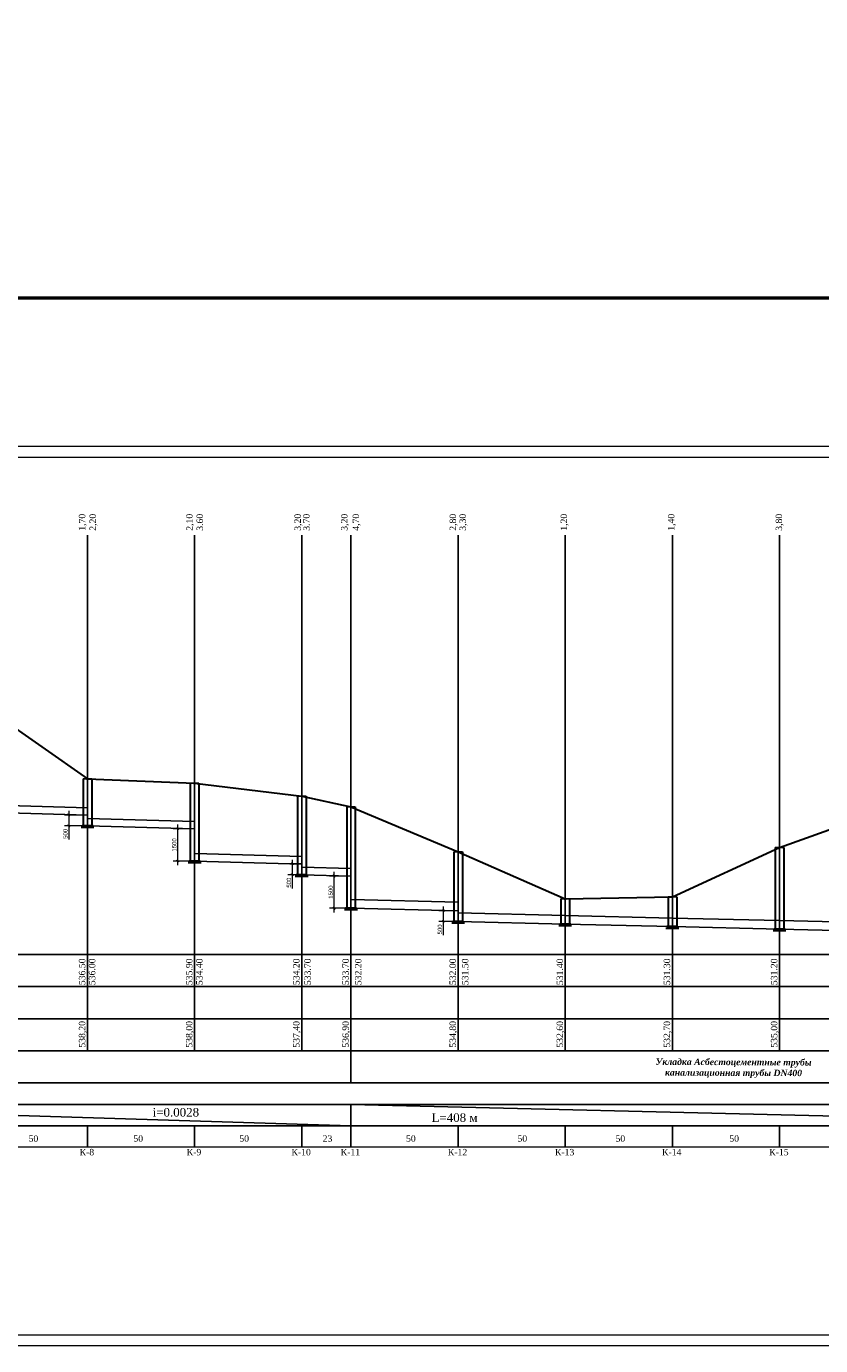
# Model space of a CAD drawing. Extents: x 0 to 362422, y 0 to 4201735.
# Tile 83 of 256: x 360256 to 360627, y 4199574 to 4200190. Entities that reach past the tile are written whole.
import ezdxf

# ---------------------------------------------------------------- set-up
doc = ezdxf.new("R2010")
doc.units = 0
doc.header["$LTSCALE"] = 0.5
doc.header["$MEASUREMENT"] = 0
doc.header["$PDMODE"] = 32
doc.header["$PDSIZE"] = 0.3
for name, color, linetype in [('(043) Кроки', 7, 'Continuous'), ('_PP_TABPE', 7, 'Continuous'), ('ХХХ автодор (К)', 7, 'ИК_Водопровод -------в--------'), ('ХХХ оформление', 7, 'ИК_Водопровод -------в--------')]:
    doc.layers.add(name, color=color, linetype=linetype)
doc.layers.add('.', color=7, linetype='Continuous', lineweight=15)
doc.layers.add('К1', color=24, linetype='Continuous', lineweight=25)
doc.styles.add('5mm', font='simplex', dxfattribs={"height": 5})
doc.styles.add('saddenly', font='arial.ttf')
doc.styles.add('seviyorum', font='times.ttf')
doc.styles.add('Times New Roman', font='times.ttf')
doc.linetypes.add('ИК_Водопровод -------в--------', pattern='A,9,-0.6,["В",Standard,S=1.2,R=0,X=0,Y=-0.6],-1.2', length=10.8)
doc.dimstyles.new('КАТЯ 200-not_rotation', dxfattribs={"dimtxt": 2, "dimasz": 1, "dimexe": 2, "dimexo": 0, "dimgap": 0.5, "dimtad": 1, "dimdec": 0, "dimzin": 0, "dimdsep": 46, "dimtxsty": 'saddenly', "dimblk": 'OBLIQUE', "dimcen": 10, "dimdle": 2, "dimclrd": 18, "dimclre": 18, "dimclrt": 18, "dimadec": 0, "dimazin": 0, "dimtfac": 1, "dimtdec": 0, "dimtofl": 0, "dimtmove": 0, "dimatfit": 3, "dimfxl": 1, "dimtolj": 1, "dimtzin": 0, "dimlwd": 0, "dimlwe": 0, "dimarcsym": 0})

# ---------------------------------------------------------------- blocks, each defined once
blk = doc.blocks.new('*U570')
blk.add_lwpolyline([(-2, 0), (2, 0)])
at = {"layer": '_PP_TABPE', "color": 0, "lineweight": 30}
for p, q in [((-2, 0), (-2, -21.92)), ((2, 0), (2, -21.92)), ((3, -22.72), (-3, -22.72)), ((2.59, -21.92), (-2.54, -21.92))]:
    blk.add_line(p, q, dxfattribs=at)
blk = doc.blocks.new('*U571')
blk.add_lwpolyline([(-2, 0), (2, 0)])
at = {"layer": '_PP_TABPE', "color": 0, "lineweight": 30}
for p, q in [((-2, 0), (-2, -36.32)), ((2, 0), (2, -36.32)), ((2.59, -36.32), (-2.54, -36.32)), ((3, -37.12), (-3, -37.12))]:
    blk.add_line(p, q, dxfattribs=at)
blk = doc.blocks.new('*U572')
blk.add_lwpolyline([(-2, 0), (2, 0)])
at = {"layer": '_PP_TABPE', "color": 0, "lineweight": 30}
for p, q in [((-2, 0), (-2, -36.71)), ((2, 0), (2, -36.71)), ((2.59, -36.71), (-2.54, -36.71)), ((3, -37.52), (-3, -37.52))]:
    blk.add_line(p, q, dxfattribs=at)
blk = doc.blocks.new('*U574')
blk.add_lwpolyline([(-2, 0), (2, 0)])
at = {"layer": '_PP_TABPE', "color": 0, "lineweight": 30}
for p, q in [((-2, 0), (-2, -47.38)), ((2, 0), (2, -47.38)), ((3, -48.18), (-3, -48.18)), ((2.59, -47.38), (-2.54, -47.38))]:
    blk.add_line(p, q, dxfattribs=at)
blk = doc.blocks.new('*U577')
blk.add_lwpolyline([(-2, 0), (2, 0)])
at = {"layer": '_PP_TABPE', "color": 0, "lineweight": 30}
for p, q in [((-2, 0), (-2, -32.55)), ((2, 0), (2, -32.55)), ((3, -33.36), (-3, -33.36)), ((2.59, -32.55), (-2.54, -32.55))]:
    blk.add_line(p, q, dxfattribs=at)
blk = doc.blocks.new('*U578')
blk.add_lwpolyline([(-2, 0), (2, 0)])
at = {"layer": '_PP_TABPE', "color": 0, "lineweight": 30}
for p, q in [((-2, 0), (-2, -11.78)), ((2, 0), (2, -11.78)), ((2.59, -11.78), (-2.54, -11.78)), ((3, -12.59), (-3, -12.59))]:
    blk.add_line(p, q, dxfattribs=at)
blk = doc.blocks.new('*U579')
blk.add_lwpolyline([(-2, 0), (2, 0)])
at = {"layer": '_PP_TABPE', "color": 0, "lineweight": 30}
for p, q in [((-2, 0), (-2, -13.99)), ((2, 0), (2, -13.99)), ((3, -14.8), (-3, -14.8)), ((2.59, -13.99), (-2.54, -13.99))]:
    blk.add_line(p, q, dxfattribs=at)
blk = doc.blocks.new('*U543')
blk.add_lwpolyline([(-2, 0), (2, 0)])
at = {"layer": '_PP_TABPE', "color": 0, "lineweight": 30}
for p, q in [((-2, 0), (-2, -38.16)), ((2, 0), (2, -38.16)), ((3, -38.97), (-3, -38.97)), ((2.59, -38.16), (-2.54, -38.16))]:
    blk.add_line(p, q, dxfattribs=at)
blk = doc.blocks.new('_Oblique')
at = {"color": 0, "linetype": 'ByBlock', "lineweight": -2}
blk.add_line((-0.5, -0.5), (0.5, 0.5), dxfattribs=at)
blk = doc.blocks.new('*D569')
at = {"color": 18, "linetype": 'Continuous', "lineweight": 0, "transparency": 16777216}
for p, q in [((360284.57, 4199821.95), (360273.79, 4199821.95)), ((360275.79, 4199823.95), (360275.79, 4199816.95)), ((360284.57, 4199816.95), (360273.79, 4199816.95)), ((360275.79, 4199816.95), (360275.79, 4199810.53))]:
    blk.add_line(p, q, dxfattribs=at)
at = {"layer": 'Defpoints', "color": 0, "linetype": 'Continuous', "lineweight": 50, "transparency": 16777216}
for p in [(360284.57, 4199821.95, 267.49), (360275.79, 4199816.95), (360284.57, 4199816.95, 267.49)]:
    blk.add_point(p, dxfattribs=at)
at = {"color": 18, "linetype": 'Continuous', "lineweight": 0, "transparency": 16777216}
for p, rotation in [((360275.79, 4199821.95), 90), ((360275.79, 4199816.95), 270)]:
    blk.add_blockref('_Oblique', p, dxfattribs=dict(at, rotation=rotation))
at = {"color": 18, "linetype": 'Continuous', "transparency": 16777216, "insert": (360274.26, 4199813.24), "char_height": 2, "attachment_point": 5, "rotation": 90, "style": 'saddenly'}
blk.add_mtext('\\A1;500', dxfattribs=at)
blk = doc.blocks.new('*D573')
at = {"color": 18, "linetype": 'Continuous', "lineweight": 0, "transparency": 16777216}
for p, q in [((360380.1, 4199801.15), (360380.1, 4199794.15)), ((360384.55, 4199799.15), (360378.1, 4199799.15)), ((360384.55, 4199794.15), (360378.1, 4199794.15)), ((360380.1, 4199794.15), (360380.1, 4199787.74))]:
    blk.add_line(p, q, dxfattribs=at)
at = {"layer": 'Defpoints', "color": 0, "linetype": 'Continuous', "lineweight": 50, "transparency": 16777216}
for p in [(360380.1, 4199794.15), (360384.55, 4199799.15, 1069.96), (360384.55, 4199794.15, 1069.96)]:
    blk.add_point(p, dxfattribs=at)
at = {"color": 18, "linetype": 'Continuous', "lineweight": 0, "transparency": 16777216}
for p, rotation in [((360380.1, 4199799.15), 90), ((360380.1, 4199794.15), 270)]:
    blk.add_blockref('_Oblique', p, dxfattribs=dict(at, rotation=rotation))
at = {"color": 18, "linetype": 'Continuous', "transparency": 16777216, "insert": (360378.58, 4199790.44), "char_height": 2, "attachment_point": 5, "rotation": 90, "style": 'saddenly'}
blk.add_mtext('\\A1;500', dxfattribs=at)
blk = doc.blocks.new('*D575')
at = {"color": 18, "linetype": 'Continuous', "lineweight": 0, "transparency": 16777216}
for p, q in [((360407.55, 4199793.51), (360397.59, 4199793.51)), ((360399.59, 4199795.51), (360399.59, 4199776.51)), ((360407.55, 4199778.51), (360397.59, 4199778.51))]:
    blk.add_line(p, q, dxfattribs=at)
at = {"layer": 'Defpoints', "color": 0, "linetype": 'Continuous', "lineweight": 50, "transparency": 16777216}
for p in [(360407.55, 4199793.51, 1872.43), (360399.59, 4199778.51), (360407.55, 4199778.51, 1872.43)]:
    blk.add_point(p, dxfattribs=at)
at = {"color": 18, "linetype": 'Continuous', "lineweight": 0, "transparency": 16777216}
for p, rotation in [((360399.59, 4199793.51), 90), ((360399.59, 4199778.51), 270)]:
    blk.add_blockref('_Oblique', p, dxfattribs=dict(at, rotation=rotation))
at = {"color": 18, "linetype": 'Continuous', "transparency": 16777216, "insert": (360398.07, 4199786.01), "char_height": 2, "attachment_point": 5, "rotation": 90, "style": 'saddenly'}
blk.add_mtext('\\A1;1500', dxfattribs=at)
blk = doc.blocks.new('*D576')
at = {"color": 18, "linetype": 'Continuous', "lineweight": 0, "transparency": 16777216}
for p, q in [((360457.55, 4199777.31), (360448.57, 4199777.31)), ((360450.57, 4199779.31), (360450.57, 4199772.31)), ((360457.55, 4199772.31), (360448.57, 4199772.31)), ((360450.57, 4199772.31), (360450.57, 4199765.9))]:
    blk.add_line(p, q, dxfattribs=at)
at = {"layer": 'Defpoints', "color": 0, "linetype": 'Continuous', "lineweight": 50, "transparency": 16777216}
for p in [(360457.55, 4199777.31, 267.49), (360450.57, 4199772.31), (360457.55, 4199772.31, 267.49)]:
    blk.add_point(p, dxfattribs=at)
at = {"color": 18, "linetype": 'Continuous', "lineweight": 0, "transparency": 16777216}
for p, rotation in [((360450.57, 4199777.31), 90), ((360450.57, 4199772.31), 270)]:
    blk.add_blockref('_Oblique', p, dxfattribs=dict(at, rotation=rotation))
at = {"color": 18, "linetype": 'Continuous', "transparency": 16777216, "insert": (360449.05, 4199768.6), "char_height": 2, "attachment_point": 5, "rotation": 90, "style": 'saddenly'}
blk.add_mtext('\\A1;500', dxfattribs=at)
blk = doc.blocks.new('*D580')
at = {"color": 18, "linetype": 'Continuous', "lineweight": 0, "transparency": 16777216}
for p, q in [((360334.55, 4199815.55), (360324.59, 4199815.55)), ((360326.59, 4199817.55), (360326.59, 4199798.55)), ((360334.55, 4199800.55), (360324.59, 4199800.55))]:
    blk.add_line(p, q, dxfattribs=at)
at = {"layer": 'Defpoints', "color": 0, "linetype": 'Continuous', "lineweight": 50, "transparency": 16777216}
for p in [(360334.55, 4199815.55, 1872.43), (360326.59, 4199800.55), (360334.55, 4199800.55, 1872.43)]:
    blk.add_point(p, dxfattribs=at)
at = {"color": 18, "linetype": 'Continuous', "lineweight": 0, "transparency": 16777216}
for p, rotation in [((360326.59, 4199815.55), 90), ((360326.59, 4199800.55), 270)]:
    blk.add_blockref('_Oblique', p, dxfattribs=dict(at, rotation=rotation))
at = {"color": 18, "linetype": 'Continuous', "transparency": 16777216, "insert": (360325.07, 4199808.05), "char_height": 2, "attachment_point": 5, "rotation": 90, "style": 'saddenly'}
blk.add_mtext('\\A1;1500', dxfattribs=at)

msp = doc.modelspace()

# ---------------------------------------------------------------- hatches: boundary and pattern name
at = {"layer": '.', "ltscale": 0.149071}
h = msp.add_hatch(color=256, dxfattribs=at)
h.dxf.hatch_style = 1
h.set_gradient(color1=(255, 255, 255), tint=1)
h.paths.add_polyline_path([(359890.241, 4200063.476), (362234.445, 4200063.476), (362234.349, 4201313.892), (359890.241, 4201328.891)], flags=17)
h.paths.add_polyline_path([(359890.241, 4200063.476), (362234.445, 4200063.476), (362234.445, 4201313.891), (359890.241, 4201328.891)], flags=17)

# ---------------------------------------------------------------- linework, layer by layer
at = {"color": 30, "linetype": 'Continuous', "true_color": 0xf8991e}
for p, q in [((360284.574, 4199825.446, 267.491), (360234.574, 4199826.846, 267.491)), ((360284.574, 4199821.946, 267.491), (360234.574, 4199823.346, 267.491)), ((360334.549, 4199819.048, 534.981), (360284.624, 4199820.446, 534.981)), ((360334.549, 4199815.548, 534.981), (360284.624, 4199816.946, 534.981)), ((360384.549, 4199802.649, 1069.962), (360334.65, 4199804.046, 1069.962)), ((360384.549, 4199799.149, 1069.962), (360334.65, 4199800.546, 1069.962)), ((360407.549, 4199797.008, 1872.434), (360384.65, 4199797.649, 1872.434)), ((360407.549, 4199793.508, 1872.434), (360384.65, 4199794.149, 1872.434)), ((360457.549, 4199781.308, 267.491), (360407.574, 4199782.508, 267.491)), ((360457.549, 4199777.308, 267.491), (360407.574, 4199778.508, 267.491)), ((360507.549, 4199775.104, 267.491), (360457.574, 4199776.304, 267.491)), ((360557.524, 4199773.904, 267.491), (360507.549, 4199775.104, 267.491)), ((360507.549, 4199771.104, 267.491), (360457.574, 4199772.304, 267.491)), ((360557.524, 4199769.904, 267.491), (360507.549, 4199771.104, 267.491)), ((360607.524, 4199772.704, 267.491), (360557.549, 4199773.904, 267.491)), ((360607.524, 4199768.704, 267.491), (360557.549, 4199769.904, 267.491)), ((360657.574, 4199771.503, 267.491), (360607.599, 4199772.703, 267.491)), ((360657.574, 4199767.503, 267.491), (360607.599, 4199768.703, 267.491))]:
    msp.add_line(p, q, dxfattribs=at)
at = {"color": 0}
for p, q in [((359964.44, 4199756.905, 534.981), (360815.628, 4199756.905, 534.981)), ((359964.44, 4199741.905, 534.981), (360815.628, 4199741.905, 534.981)), ((359964.44, 4199726.905, 534.981), (360815.628, 4199726.905, 534.981)), ((359964.44, 4199711.905, 534.981), (360815.628, 4199711.905, 534.981)), ((360815.628, 4199696.905, 534.981), (359964.44, 4199696.905, 534.981)), ((359964.44, 4199686.905, 534.981), (360815.628, 4199686.905, 534.981)), ((360084.549, 4199686.905, 267.491), (360407.549, 4199676.905, 267.491)), ((360407.549, 4199686.905, 267.491), (360815.628, 4199676.905)), ((359964.44, 4199676.905, 534.981), (360815.628, 4199676.905, 534.981))]:
    msp.add_line(p, q, dxfattribs=at)
at = {"linetype": 'ByBlock', "lineweight": 13, "ltscale": 0.6}
msp.add_line((360815.628, 4199666.869, 534.981), (359964.44, 4199666.869, 534.981), dxfattribs=at)
at = {"elevation": 267.491}
for points in [[(360284.549, 4199711.905), (360284.549, 4199952.797)], [(360334.549, 4199711.905), (360334.549, 4199952.797)], [(360384.549, 4199711.905), (360384.549, 4199952.797)], [(360407.549, 4199696.905), (360407.549, 4199952.797)], [(360457.549, 4199711.905), (360457.549, 4199952.797)], [(360507.549, 4199711.905), (360507.549, 4199952.797)], [(360557.549, 4199711.905), (360557.549, 4199952.797)], [(360607.549, 4199711.905), (360607.549, 4199952.797)], [(360407.549, 4199666.869), (360407.549, 4199686.905)], [(360284.549, 4199666.869), (360284.549, 4199676.905)], [(360334.549, 4199666.869), (360334.549, 4199676.887)], [(360384.549, 4199666.869), (360384.549, 4199676.905)], [(360457.549, 4199666.869), (360457.549, 4199676.905)], [(360507.549, 4199666.869), (360507.549, 4199676.905)], [(360557.549, 4199666.869), (360557.549, 4199676.905)], [(360607.549, 4199666.869), (360607.549, 4199676.905)]]:
    msp.add_lwpolyline(points, dxfattribs=at)
at = {"layer": 'Defpoints', "color": 0, "lineweight": 13}
for p, q in [((359884.44, 4199994.223, 267.491), (360982.231, 4199994.223, 267.491)), ((359904.44, 4199989.223, 267.491), (360971.817, 4199989.223, 267.491)), ((359904.44, 4199579.223, 267.491), (360971.817, 4199579.223, 267.491)), ((359884.44, 4199574.223, 267.491), (360982.231, 4199574.223, 267.491))]:
    msp.add_line(p, q, dxfattribs=at)
at = {"layer": 'Defpoints', "color": 0, "linetype": 'ByBlock', "lineweight": 35}
for p, q in [((360284.549, 4199838.862, 267.491), (360284.549, 4199838.462, 267.491)), ((360334.549, 4199836.862, 267.491), (360334.549, 4199836.462, 267.491)), ((360384.549, 4199830.862, 267.491), (360384.549, 4199830.462, 267.491)), ((360407.549, 4199825.883, 267.491), (360407.549, 4199825.483, 267.491)), ((360609.549, 4199806.862, 1069.962), (360609.549, 4199806.462, 1069.962)), ((360507.549, 4199782.883, 267.491), (360507.549, 4199782.483, 267.491)), ((360557.574, 4199783.893, -534.981), (360557.574, 4199783.493, -534.981))]:
    msp.add_line(p, q, dxfattribs=at)
at = {"layer": 'К1', "lineweight": 30, "ltscale": 10}
for p, q in [((360234.549, 4199873.862, 267.491), (360284.549, 4199838.862, 267.491)), ((360284.549, 4199838.862, 267.491), (360334.549, 4199836.862, 267.491)), ((360334.549, 4199836.862, 267.491), (360384.549, 4199830.862, 267.491)), ((360384.549, 4199830.862, 267.491), (360407.549, 4199825.883, 267.491)), ((360407.549, 4199825.883, 267.491), (360457.549, 4199804.862, 267.491)), ((360607.549, 4199806.862, 267.491), (360657.549, 4199824.883, 267.491)), ((360557.574, 4199783.893, -534.981), (360607.549, 4199806.862, 267.491)), ((360457.549, 4199804.862, 267.491), (360507.549, 4199782.883, 267.491)), ((360507.549, 4199782.883, 267.491), (360557.574, 4199783.893, -534.981))]:
    msp.add_line(p, q, dxfattribs=at)
at = {"layer": 'ХХХ автодор (К)', "linetype": 'ByBlock', "ltscale": 2, "elevation": 533.015}
msp.add_lwpolyline([(359890.241, 4200063.476), (362234.445, 4200063.476), (362234.349, 4201313.892), (359890.241, 4201328.891)], close=True, dxfattribs=at)
msp.add_lwpolyline([(359890.241, 4200063.476), (362234.445, 4200063.476), (362234.349, 4201313.892), (359890.241, 4201328.891)], close=True, dxfattribs=at)
at = {"layer": 'ХХХ оформление', "color": 12, "linetype": 'ByBlock', "ltscale": 1000, "const_width": 1.5, "elevation": 533.015}
msp.add_lwpolyline([(359890.241, 4200063.476), (362234.445, 4200063.476), (362234.445, 4201313.891), (359890.241, 4201328.891)], close=True, dxfattribs=at)
msp.add_lwpolyline([(359890.241, 4200063.476), (362234.445, 4200063.476), (362234.445, 4201313.891), (359890.241, 4201328.891)], close=True, dxfattribs=at)

# ---------------------------------------------------------------- block references
at = {"layer": '(043) Кроки', "lineweight": 30}
for name, p in [('*U570', (360284.549, 4199838.862, 267.491)), ('*U571', (360334.549, 4199836.862, 267.491)), ('*U572', (360384.549, 4199830.862, 267.491)), ('*U574', (360407.549, 4199825.883, 267.491)), ('*U543', (360607.549, 4199806.862, 267.491)), ('*U577', (360457.549, 4199804.862, 267.491)), ('*U578', (360507.549, 4199782.883, 267.491)), ('*U579', (360557.574, 4199783.893, -534.981))]:
    msp.add_blockref(name, p, dxfattribs=at)

# ---------------------------------------------------------------- texts
at = {"color": 1, "char_height": 3, "width": 15.34295, "attachment_point": 1, "rotation": 90, "style": '5mm'}
for s, insert in [('\\pxt0,1;{\\fTimes New Roman|b0|i0|c204|p18;1,70}', (360280.516, 4199954.785, 267.491)), ('\\pxt0,1;{\\fTimes New Roman|b0|i0|c204|p18;2,20}', (360285.49, 4199954.785, 267.491)), ('\\pxt0,1;{\\fTimes New Roman|b0|i0|c204|p18;2,10}', (360330.629, 4199954.785, 267.491)), ('\\pxt0,1;{\\fTimes New Roman|b0|i0|c0|p18;3.\\fTimes New Roman|b0|i0|c204|p18;60}', (360335.457, 4199954.785, 267.491)), ('\\pxt0,1;{\\fTimes New Roman|b0|i0|c204|p18;3,20}', (360381.151, 4199954.785, 267.491)), ('\\pxt0,1;{\\fTimes New Roman|b0|i0|c0|p18;3.\\fTimes New Roman|b0|i0|c204|p18;70}', (360385.257, 4199954.785, 267.491)), ('\\pxt0,1;{\\fTimes New Roman|b0|i0|c204|p18;3,20}', (360402.902, 4199954.785, 267.491)), ('\\pxt0,1;{\\fTimes New Roman|b0|i0|c204|p18;4,70}', (360408.318, 4199954.785, 267.491)), ('\\pxt0,1;{\\fTimes New Roman|b0|i0|c204|p18;2,80}', (360453.584, 4199954.785, 267.491)), ('\\pxt0,1;{\\fTimes New Roman|b0|i0|c204|p18;3,30}', (360458.182, 4199954.785, 267.491)), ('\\pxt0,1;{\\fTimes New Roman|b0|i0|c204|p18;1,20}', (360505.396, 4199954.785, 267.491)), ('\\pxt0,1;{\\fTimes New Roman|b0|i0|c204|p18;1,40}', (360555.502, 4199954.785, 267.491)), ('\\pxt0,1;{\\fTimes New Roman|b0|i0|c204|p18;3,80}', (360605.763, 4199954.785, 267.491))]:
    msp.add_mtext(s, dxfattribs=dict(at, insert=insert))
at = {"color": 0, "linetype": 'ByBlock', "lineweight": 30, "char_height": 3, "width": 11.95646, "attachment_point": 2, "rotation": 90, "style": 'Times New Roman'}
for s, insert in [('\\pxi0.35912;536.50', (360280.519, 4199748.26, 534.981)), ('\\pxi0.35912;536.00', (360285.186, 4199748.26, 534.981)), ('\\pxi0.35912;535.90', (360330.519, 4199748.26, 534.981)), ('\\pxi0.35912;534.40', (360335.26, 4199748.26, 534.981)), ('\\pxi0.35912;534.20', (360380.519, 4199748.26, 534.981)), ('\\pxi0.35912;533.70', (360385.777, 4199748.26)), ('\\pxi0.35912;533.70', (360403.519, 4199748.26, 534.981)), ('\\pxi0.35912;532.20', (360409.404, 4199748.26, 534.981)), ('\\pxi0.35912;532.00', (360453.519, 4199748.26, 534.981)), ('\\pxi0.35912;531.50', (360459.308, 4199748.26, 534.981)), ('\\pxi0.35912;531.40', (360503.519, 4199748.26, 534.981)), ('\\pxi0.35912;531.30', (360553.519, 4199748.26, 534.981)), ('\\pxi0.35912;531.20', (360603.519, 4199748.26, 534.981))]:
    msp.add_mtext(s, dxfattribs=dict(at, insert=insert))
at = {"linetype": 'ByBlock', "lineweight": 30, "char_height": 3, "width": 11.95646, "attachment_point": 2, "rotation": 90, "style": 'Times New Roman'}
for s, insert in [('538,20', (360280.519, 4199719.588, 267.491)), ('538,00', (360330.519, 4199719.588, 267.491)), ('537,40', (360380.519, 4199719.588, 267.491)), ('536,90', (360403.519, 4199719.588, 267.491)), ('534,80', (360453.519, 4199719.588, 267.491)), ('532,60', (360503.519, 4199719.588, 267.491)), ('532,70', (360553.519, 4199719.588, 267.491)), ('535,00', (360603.519, 4199719.588, 267.491))]:
    msp.add_mtext(s, dxfattribs=dict(at, insert=insert))
at = {"ltscale": 0.5, "insert": (360586.122, 4199708.186), "char_height": 3, "width": 76.86193, "attachment_point": 2, "rotation": 359.750401}
msp.add_mtext('{\\fTimes New Roman|b1|i1|c204|p18;Укладка Асбестоцементные трубы канализационная трубы DN\\fTimes New Roman|b1|i1|c0|p18;4\\fTimes New Roman|b1|i1|c204|p18;00  }', dxfattribs=at)
at = {"color": 0, "linetype": 'ByBlock', "lineweight": 30, "attachment_point": 2, "style": 'seviyorum'}
for s, insert, char_height, width in [('\\pxi0.35912;i=0.0028', (360325.081, 4199685.193, 802.472), 4, 22.93847), ('\\pxi0.35912;L=408 м', (360455.162, 4199682.709, 534.981), 4, 54.69443), ('\\pxi0.35912;50', (360258.787, 4199672.423), 3, 22.93847), ('\\pxi0.35912;50', (360307.702, 4199672.423), 3, 22.93847), ('\\pxi0.35912;50', (360357.152, 4199672.423), 3, 22.93847), ('\\pxi0.35912;23', (360396.026, 4199672.423), 3, 22.93847), ('\\pxi0.35912;50', (360434.968, 4199672.423), 3, 22.93847), ('\\pxi0.35912;50', (360486.976, 4199672.423), 3, 22.93847), ('\\pxi0.35912;50', (360532.732, 4199672.423), 3, 22.93847), ('\\pxi0.35912;50', (360585.857, 4199672.423), 3, 22.93847), ('\\pxi0.35912;К-8', (360283.733, 4199666.099), 3, 22.93847), ('\\pxi0.35912;К-9', (360333.733, 4199666.099), 3, 22.93847), ('\\pxi0.35912;К-10', (360383.733, 4199666.099), 3, 22.93847), ('\\pxi0.35912;К-11', (360406.733, 4199666.099), 3, 22.93847), ('\\pxi0.35912;К-12', (360456.733, 4199666.099), 3, 22.93847), ('\\pxi0.35912;К-13', (360506.733, 4199666.099), 3, 22.93847), ('\\pxi0.35912;К-14', (360556.733, 4199666.099), 3, 22.93847), ('\\pxi0.35912;К-15', (360606.733, 4199666.099), 3, 22.93847)]:
    msp.add_mtext(s, dxfattribs=dict(at, insert=insert, char_height=char_height, width=width))

# ---------------------------------------------------------------- dimensions: what is measured, and where the dimension line sits
at = {"color": 30, "linetype": 'Continuous', "true_color": 0xf8991e}
for p1, p2, distance, text, picture, middle in [((360284.574, 4199821.946, 267.491), (360284.574, 4199816.946, 267.491), -8.789, '500', '*D569', (360274.264, 4199813.24)), ((360334.549, 4199815.546, 1872.434), (360334.549, 4199800.546, 1872.434), -7.961, '1500', '*D580', (360325.067, 4199808.046)), ((360384.549, 4199799.149, 1069.962), (360384.549, 4199794.149, 1069.962), -4.445, '500', '*D573', (360378.583, 4199790.443)), ((360407.549, 4199793.508, 1872.434), (360407.549, 4199778.508, 1872.434), -7.961, '1500', '*D575', (360398.067, 4199786.008)), ((360457.549, 4199777.308, 267.491), (360457.549, 4199772.308, 267.491), -6.981, '500', '*D576', (360449.047, 4199768.602))]:
    dim = msp.add_aligned_dim(p1=p1, p2=p2, distance=distance, text=text, dimstyle='КАТЯ 200-not_rotation', dxfattribs=at)
    dim.commit()
    dim.dimension.update_dxf_attribs({"geometry": picture, "text_midpoint": middle})

doc.saveas('drawing.dxf')
